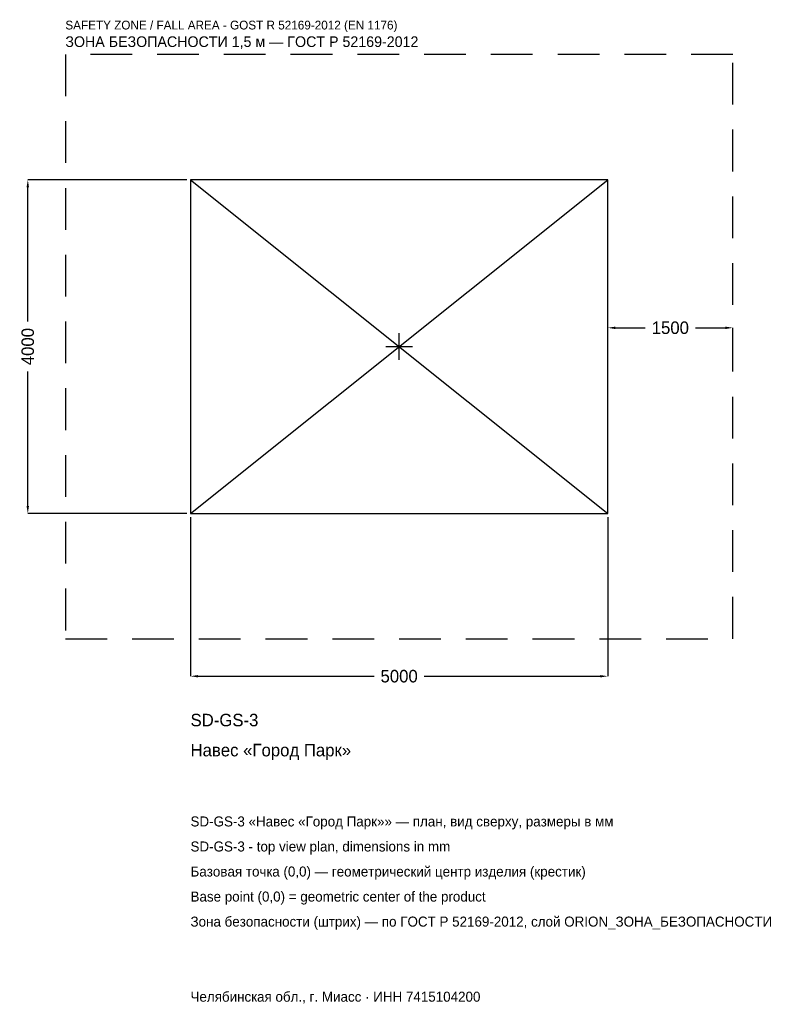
# Model space of a CAD drawing. Header units: metres. Extents: x -4547 to 4568, y -7881 to 3917.
import ezdxf

# ---------------------------------------------------------------- set-up
doc = ezdxf.new("R2010")
doc.units = ezdxf.units.M
doc.linetypes.add('DASHED', pattern=[800, 500, -300])
for name, color, linetype in [('ORION_ДАННЫЕ', 3, 'Continuous'), ('ORION_ЗОНА_БЕЗОПАСНОСТИ', 1, 'Continuous'), ('ORION_КОНТУР', 7, 'Continuous'), ('ORION_РАЗМЕРЫ', 8, 'Continuous')]:
    doc.layers.add(name, color=color, linetype=linetype)
doc.dimstyles.new('ORION', dxfattribs={"dimtxt": 150, "dimasz": 90, "dimexe": 1.25, "dimexo": 45, "dimtad": 1, "dimdec": 0, "dimcen": 2.5, "dimazin": 3, "dimtfac": 1, "dimtmove": 0, "dimatfit": 3, "dimarcsym": 0})

# ---------------------------------------------------------------- blocks, each defined once
blk = doc.blocks.new('_CLOSEDFILLED')
at = {"color": 0, "linetype": 'BYBLOCK'}
blk.add_solid([(-1, 0.16), (0, 0), (-1, -0.16)], dxfattribs=at)
blk = doc.blocks.new('*D1')
for p, q in [((-2500, -2045), (-2500, -3950)), ((2500, -2045), (2500, -3950)), ((-2410, -3950), (-300, -3950)), ((300, -3950), (2410, -3950))]:
    blk.add_line(p, q)
at = {"layer": 'Defpoints'}
for p in [(-2500, -2000), (2500, -2000), (-2500, -3950)]:
    blk.add_point(p, dxfattribs=at)
at = {"layer": 'ORION_РАЗМЕРЫ', "xscale": 90, "yscale": 90, "rotation": 180}
blk.add_blockref('_CLOSEDFILLED', (-2500, -3950), dxfattribs=at)
at = {"layer": 'ORION_РАЗМЕРЫ', "xscale": 90, "yscale": 90}
blk.add_blockref('_CLOSEDFILLED', (2500, -3950), dxfattribs=at)
at = {"layer": 'ORION_РАЗМЕРЫ', "insert": (0, -3950), "char_height": 150, "attachment_point": 5}
blk.add_mtext('5000', dxfattribs=at)
blk = doc.blocks.new('*D2')
for p, q in [((-2545, 2000), (-4450, 2000)), ((-4450, 300), (-4450, 1910)), ((-4450, -1910), (-4450, -300)), ((-2545, -2000), (-4450, -2000))]:
    blk.add_line(p, q)
at = {"layer": 'Defpoints'}
for p in [(-2500, 2000), (-4450, -2000), (-2500, -2000)]:
    blk.add_point(p, dxfattribs=at)
at = {"layer": 'ORION_РАЗМЕРЫ', "xscale": 90, "yscale": 90}
for p, rotation in [((-4450, 2000), 90), ((-4450, -2000), 270)]:
    blk.add_blockref('_CLOSEDFILLED', p, dxfattribs=dict(at, rotation=rotation))
at = {"layer": 'ORION_РАЗМЕРЫ', "insert": (-4450, 0), "char_height": 150, "attachment_point": 5, "rotation": 90}
blk.add_mtext('4000', dxfattribs=at)
blk = doc.blocks.new('*D3')
for p, q in [((2500, 45), (2500, 225)), ((2590, 225), (2950, 225)), ((3550, 225), (3910, 225)), ((4000, 45), (4000, 225))]:
    blk.add_line(p, q)
at = {"layer": 'Defpoints'}
for p in [(2500, 225), (2500, 0), (4000, 0)]:
    blk.add_point(p, dxfattribs=at)
at = {"layer": 'ORION_РАЗМЕРЫ', "xscale": 90, "yscale": 90, "rotation": 180}
blk.add_blockref('_CLOSEDFILLED', (2500, 225), dxfattribs=at)
at = {"layer": 'ORION_РАЗМЕРЫ', "xscale": 90, "yscale": 90}
blk.add_blockref('_CLOSEDFILLED', (4000, 225), dxfattribs=at)
at = {"layer": 'ORION_РАЗМЕРЫ', "insert": (3250, 225), "char_height": 150, "attachment_point": 5}
blk.add_mtext('1500', dxfattribs=at)
blk = doc.blocks.new('ОРИОН SD-GS-3 Навес Город Парк')
at = {"layer": 'ORION_ЗОНА_БЕЗОПАСНОСТИ', "linetype": 'DASHED'}
blk.add_lwpolyline([(-4000, -3500), (4000, -3500), (4000, 3500), (-4000, 3500)], close=True, dxfattribs=at)
at = {"layer": 'ORION_КОНТУР'}
for p, q in [((-2500, -2000), (2500, 2000)), ((-2500, 2000), (2500, -2000))]:
    blk.add_line(p, q, dxfattribs=at)
blk.add_lwpolyline([(-2500, -2000), (2500, -2000), (2500, 2000), (-2500, 2000)], close=True, dxfattribs=at)
at = {"layer": 'ORION_РАЗМЕРЫ'}
for p, q in [((0, -160), (0, 160)), ((-160, 0), (160, 0))]:
    blk.add_line(p, q, dxfattribs=at)
at = {"layer": 'ORION_ДАННЫЕ'}
for tag, p in [('АРТИКУЛ', (-2500, -4550)), ('НАИМЕНОВАНИЕ', (-2500, -4910))]:
    blk.add_attdef(tag, p, '', height=150, dxfattribs=at)
at = {"layer": 'ORION_ДАННЫЕ', "flags": 1}
for tag, p in [('ПРОИЗВОДИТЕЛЬ', (-2500, -5270)), ('ТЕЛЕФОН', (-2500, -5630)), ('САЙТ', (-2500, -6350)), ('АДРЕС', (-2500, -6710)), ('РЕКВИЗИТЫ', (-2500, -7070)), ('ГАБАРИТЫ', (-2500, -7430)), ('ЗОНА_БЕЗОПАСНОСТИ', (-2500, -7790))]:
    blk.add_attdef(tag, p, '', height=150, dxfattribs=at)
at = {"layer": 'ORION_ЗОНА_БЕЗОПАСНОСТИ', "color": 1}
for s, height, p in [('SAFETY ZONE / FALL AREA - GOST R 52169-2012 (EN 1176)', 105, (-4000, 3800)), ('ЗОНА БЕЗОПАСНОСТИ 1,5 м — ГОСТ Р 52169-2012', 127.5, (-4000, 3590))]:
    blk.add_text(s, height=height, dxfattribs=at).set_placement(p)
at = {"layer": 'ORION_РАЗМЕРЫ'}
dim = blk.add_linear_dim(base=(-4450, -2000), p1=(-2500, -2000), p2=(-2500, 2000), angle=90, dimstyle='ORION', dxfattribs=at)
dim.commit()
dim.dimension.update_dxf_attribs({"geometry": '*D2', "text_midpoint": (-4450, 0)})
for base, p1, p2, picture, middle in [((2500, 225), (2500, 0), (4000, 0), '*D3', (3250, 225)), ((-2500, -3950), (-2500, -2000), (2500, -2000), '*D1', (0, -3950))]:
    dim = blk.add_linear_dim(base=base, p1=p1, p2=p2, dimstyle='ORION', dxfattribs=at)
    dim.commit()
    dim.dimension.update_dxf_attribs({"geometry": picture, "text_midpoint": middle})

msp = doc.modelspace()

# ---------------------------------------------------------------- block references
msp.add_blockref('ОРИОН SD-GS-3 Навес Город Парк', (0, 0)).add_auto_attribs({'АРТИКУЛ': 'SD-GS-3', 'НАИМЕНОВАНИЕ': 'Навес «Город Парк»'})

# ---------------------------------------------------------------- texts
at = {"layer": 'ORION_ДАННЫЕ', "color": 3}
for s, p in [('SD-GS-3 «Навес «Город Парк»» — план, вид сверху, размеры в мм', (-2500, -5750)), ('SD-GS-3 - top view plan, dimensions in mm', (-2500, -6050)), ('Челябинская обл., г. Миасс · ИНН 7415104200', (-2500, -7850))]:
    msp.add_text(s, height=120, dxfattribs=at).set_placement(p)
at = {"layer": 'ORION_ДАННЫЕ', "color": 7}
for s, p in [('Базовая точка (0,0) — геометрический центр изделия (крестик)', (-2500, -6350)), ('Base point (0,0) = geometric center of the product', (-2500, -6650))]:
    msp.add_text(s, height=120, dxfattribs=at).set_placement(p)
at = {"layer": 'ORION_ДАННЫЕ', "color": 1}
msp.add_text('Зона безопасности (штрих) — по ГОСТ Р 52169-2012, слой ORION_ЗОНА_БЕЗОПАСНОСТИ', height=120, dxfattribs=at).set_placement((-2500, -6950))

doc.saveas('drawing.dxf')
